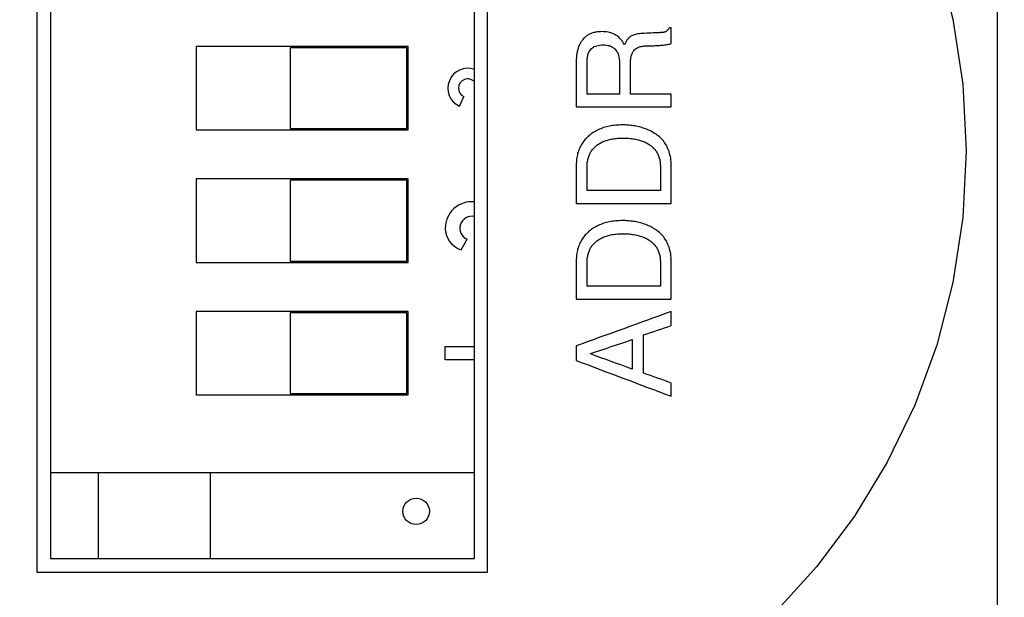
# Model space of a CAD drawing. Header units: inches. Extents: x 0 to 34, y 0 to 22.
# Tile 58 of 84: x 28.254 to 28.44, y 14.804 to 14.913. Entities that reach past the tile are written whole.
import ezdxf

# ---------------------------------------------------------------- set-up
doc = ezdxf.new("R2010")
doc.units = ezdxf.units.IN
doc.header["$LTSCALE"] = 1.87
doc.header["$MEASUREMENT"] = 0
doc.linetypes.add('PHANTOM', pattern=[0.8, 0.45, -0.05, 0.1, -0.05, 0.1, -0.05])
doc.layers.get('0').update_dxf_attribs({"linetype": 'CONTINUOUS'})
for name, color, linetype in [('03___PRT_ALL_CURVES', 7, 'CONTINUOUS'), ('COSMETIC', 7, 'CONTINUOUS'), ('DEFAULT_3', 7, 'PHANTOM'), ('DIMENSIONS', 7, 'CONTINUOUS')]:
    doc.layers.add(name, color=color, linetype=linetype)
doc.styles.get("Standard").update_dxf_attribs({"font": 'txt', "width": 0.8})
doc.dimstyles.new('DIMSTYLE_2', dxfattribs={"dimtxt": 0.125, "dimasz": 0.18, "dimexe": 0.18, "dimexo": 0.0625, "dimgap": 0.09, "dimtad": 0, "dimtih": 1, "dimtoh": 1, "dimlfac": 4, "dimzin": 4, "dimdsep": 46, "dimtxsty": 'STANDARD', "dimblk": '_FILLED', "dimblk1": '_FILLED', "dimblk2": '_FILLED', "dimcen": 0.09, "dimadec": 0, "dimazin": 0, "dimtp": 0.01, "dimtm": 0.01, "dimtfac": 1, "dimtofl": 0, "dimtmove": 0, "dimatfit": 3, "dimldrblk": '_FILLED', "dimfxl": 1, "dimtolj": 1, "dimtzin": 4, "dimarcsym": 0})

# ---------------------------------------------------------------- blocks, each defined once
blk = doc.blocks.new('_FILLED')
at = {"color": 0, "linetype": 'BYBLOCK'}
blk.add_solid([(0, 0), (-1, 0.1736111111), (-1, -0.1736111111)], dxfattribs=at)
blk = doc.blocks.new('*D24')
at = {"layer": 'DIMENSIONS', "color": 2, "linetype": 'CONTINUOUS'}
for p, q in [((22.9443719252, 15.994827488), (22.9443719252, 16.354827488)), ((25.3218719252, 15.994827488), (22.8193719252, 15.994827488)), ((28.2795870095, 14.9937996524), (22.8193719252, 14.9937996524)), ((22.9443719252, 14.9937996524), (22.9443719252, 14.6337996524))]:
    blk.add_line(p, q, dxfattribs=at)
at = {"layer": 'DIMENSIONS', "color": 2, "linetype": 'CONTINUOUS', "xscale": 0.18, "yscale": 0.18, "zscale": 0.18}
for p, rotation in [((22.9443719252, 15.994827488), 270), ((22.9443719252, 14.9937996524), 90)]:
    blk.add_blockref('_FILLED', p, dxfattribs=dict(at, rotation=rotation))
at = {"layer": 'DIMENSIONS', "color": 2, "linetype": 'CONTINUOUS', "width": 0.8}
for s, p in [('4.00', (22.5943719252, 15.3653038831)), ('[', (22.5943719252, 15.1778038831)), (']', (23.1943719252, 15.1778038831)), ('101.7', (22.6943719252, 15.1778038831))]:
    blk.add_text(s, height=0.125, dxfattribs=at).set_placement(p)
blk = doc.blocks.new('*D25')
at = {"layer": 'DIMENSIONS', "color": 2, "linetype": 'CONTINUOUS'}
for p, q in [((30.4468719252, 15.6701681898), (30.4468719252, 16.0301681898)), ((27.9045335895, 15.6701681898), (30.5718719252, 15.6701681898)), ((27.9045335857, 14.5677233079), (30.5718719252, 14.5677233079)), ((30.4468719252, 14.5677233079), (30.4468719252, 14.2077233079))]:
    blk.add_line(p, q, dxfattribs=at)
at = {"layer": 'DIMENSIONS', "color": 2, "linetype": 'CONTINUOUS', "xscale": 0.18, "yscale": 0.18, "zscale": 0.18}
for p, rotation in [((30.4468719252, 15.6701681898), 270), ((30.4468719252, 14.5677233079), 90)]:
    blk.add_blockref('_FILLED', p, dxfattribs=dict(at, rotation=rotation))
at = {"layer": 'DIMENSIONS', "color": 2, "linetype": 'CONTINUOUS', "width": 0.8}
for s, p in [('4.41', (30.1968719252, 15.4245228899)), ('[', (30.1968719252, 15.2370228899)), (']', (30.5968719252, 15.2370228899)), ('112', (30.2968719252, 15.2370228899))]:
    blk.add_text(s, height=0.125, dxfattribs=at).set_placement(p)

msp = doc.modelspace()

# ---------------------------------------------------------------- linework, layer by layer
at = {"color": 7, "linetype": 'CONTINUOUS'}
for p, q in [((28.4383370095, 14.2760496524), (28.4383370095, 15.9640496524)), ((28.2570870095, 14.9937996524), (28.2570870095, 14.8087996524)), ((28.3420870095, 14.8087996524), (28.3420870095, 14.9937996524)), ((28.2596219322, 14.9913776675), (28.2596219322, 14.8113776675)), ((28.3396219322, 14.8113776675), (28.3396219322, 14.9913776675)), ((28.3271219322, 14.9080026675), (28.2871219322, 14.9080026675)), ((28.2871219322, 14.9080026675), (28.2871219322, 14.8922526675)), ((28.3268719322, 14.9077526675), (28.3048719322, 14.9077526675)), ((28.3048719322, 14.9077526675), (28.3048719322, 14.8925026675)), ((28.3268719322, 14.8925026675), (28.3268719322, 14.9077526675)), ((28.3271219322, 14.8922526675), (28.3271219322, 14.9080026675)), ((28.2871219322, 14.8922526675), (28.3271219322, 14.8922526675)), ((28.3048719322, 14.8925026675), (28.3268719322, 14.8925026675)), ((28.3271219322, 14.8830026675), (28.2871219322, 14.8830026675)), ((28.2871219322, 14.8830026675), (28.2871219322, 14.8672526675)), ((28.3268719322, 14.8827526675), (28.3048719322, 14.8827526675)), ((28.3048719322, 14.8827526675), (28.3048719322, 14.8675026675)), ((28.3268719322, 14.8675026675), (28.3268719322, 14.8827526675)), ((28.3271219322, 14.8672526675), (28.3271219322, 14.8830026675)), ((28.2871219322, 14.8672526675), (28.3271219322, 14.8672526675)), ((28.3048719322, 14.8675026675), (28.3268719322, 14.8675026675)), ((28.3271219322, 14.8580026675), (28.2871219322, 14.8580026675)), ((28.2871219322, 14.8580026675), (28.2871219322, 14.8422526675)), ((28.3268719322, 14.8577526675), (28.3048719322, 14.8577526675)), ((28.3048719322, 14.8577526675), (28.3048719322, 14.8425026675)), ((28.3268719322, 14.8425026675), (28.3268719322, 14.8577526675)), ((28.3271219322, 14.8422526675), (28.3271219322, 14.8580026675)), ((28.2871219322, 14.8422526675), (28.3271219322, 14.8422526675)), ((28.3048719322, 14.8425026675), (28.3268719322, 14.8425026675)), ((28.2596219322, 14.8276276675), (28.3396219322, 14.8276276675)), ((28.2686219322, 14.8276276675), (28.2686219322, 14.8113776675)), ((28.2897715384, 14.8276276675), (28.2897715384, 14.8113776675)), ((28.2596219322, 14.8113776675), (28.3396219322, 14.8113776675)), ((28.2570870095, 14.8087996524), (28.3420870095, 14.8087996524))]:
    msp.add_line(p, q, dxfattribs=at)
msp.add_circle((28.3286219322, 14.8202973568), 0.0025, dxfattribs=at)
at = {"layer": '03___PRT_ALL_CURVES', "color": 40, "linetype": 'CONTINUOUS'}
for points in [[(28.3612845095, 14.9102896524, 1.7165252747), (28.3610903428, 14.9101671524, 1.7165252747), (28.3608961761, 14.9100446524, 1.7165252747), (28.3607020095, 14.9099221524, 1.7165252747)], [(28.3619670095, 14.9105621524, 1.7165252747), (28.3617395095, 14.910471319, 1.7165252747), (28.3615120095, 14.9103804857, 1.7165252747), (28.3612845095, 14.9102896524, 1.7165252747)], [(28.3627520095, 14.9107346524, 1.7165252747), (28.3624903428, 14.9106771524, 1.7165252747), (28.3622286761, 14.9106196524, 1.7165252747), (28.3619670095, 14.9105621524, 1.7165252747)], [(28.3636470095, 14.9107946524, 1.7165252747), (28.3633486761, 14.9107746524, 1.7165252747), (28.3630503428, 14.9107546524, 1.7165252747), (28.3627520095, 14.9107346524, 1.7165252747)], [(28.3642770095, 14.9107671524, 1.7165252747), (28.3640670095, 14.910776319, 1.7165252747), (28.3638570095, 14.9107854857, 1.7165252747), (28.3636470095, 14.9107946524, 1.7165252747)], [(28.3648445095, 14.9106896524, 1.7165252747), (28.3646553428, 14.9107154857, 1.7165252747), (28.3644661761, 14.910741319, 1.7165252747), (28.3642770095, 14.9107671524, 1.7165252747)], [(28.3653495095, 14.9105671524, 1.7165252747), (28.3651811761, 14.9106079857, 1.7165252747), (28.3650128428, 14.910648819, 1.7165252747), (28.3648445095, 14.9106896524, 1.7165252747)], [(28.3657970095, 14.9104046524, 1.7165252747), (28.3656478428, 14.910458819, 1.7165252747), (28.3654986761, 14.9105129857, 1.7165252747), (28.3653495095, 14.9105671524, 1.7165252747)], [(28.3661970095, 14.9102046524, 1.7165252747), (28.3660636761, 14.910271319, 1.7165252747), (28.3659303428, 14.9103379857, 1.7165252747), (28.3657970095, 14.9104046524, 1.7165252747)], [(28.3702370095, 14.9103271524, 1.7165252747), (28.3700920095, 14.9102904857, 1.7165252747), (28.3699470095, 14.910253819, 1.7165252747), (28.3698020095, 14.9102171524, 1.7165252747)], [(28.3707420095, 14.9104046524, 1.7165252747), (28.3705736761, 14.910378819, 1.7165252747), (28.3704053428, 14.9103529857, 1.7165252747), (28.3702370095, 14.9103271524, 1.7165252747)], [(28.3713245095, 14.9104496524, 1.7165252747), (28.3711303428, 14.9104346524, 1.7165252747), (28.3709361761, 14.9104196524, 1.7165252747), (28.3707420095, 14.9104046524, 1.7165252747)], [(28.3745745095, 14.9105996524, 1.7165252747), (28.3734911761, 14.9105496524, 1.7165252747), (28.3724078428, 14.9104996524, 1.7165252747), (28.3713245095, 14.9104496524, 1.7165252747)], [(28.3748120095, 14.9106071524, 1.7165252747), (28.3747328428, 14.9106046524, 1.7165252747), (28.3746536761, 14.9106021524, 1.7165252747), (28.3745745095, 14.9105996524, 1.7165252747)], [(28.3750245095, 14.9106221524, 1.7165252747), (28.3749536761, 14.9106171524, 1.7165252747), (28.3748828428, 14.9106121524, 1.7165252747), (28.3748120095, 14.9106071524, 1.7165252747)], [(28.3752170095, 14.9106446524, 1.7165252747), (28.3751528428, 14.9106371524, 1.7165252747), (28.3750886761, 14.9106296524, 1.7165252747), (28.3750245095, 14.9106221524, 1.7165252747)], [(28.3753895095, 14.9106771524, 1.7165252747), (28.3753320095, 14.910666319, 1.7165252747), (28.3752745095, 14.9106554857, 1.7165252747), (28.3752170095, 14.9106446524, 1.7165252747)], [(28.3755470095, 14.9107196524, 1.7165252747), (28.3754945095, 14.9107054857, 1.7165252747), (28.3754420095, 14.910691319, 1.7165252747), (28.3753895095, 14.9106771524, 1.7165252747)], [(28.3756895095, 14.9107771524, 1.7165252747), (28.3756420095, 14.9107579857, 1.7165252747), (28.3755945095, 14.910738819, 1.7165252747), (28.3755470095, 14.9107196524, 1.7165252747)], [(28.3758195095, 14.9108496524, 1.7165252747), (28.3757761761, 14.9108254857, 1.7165252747), (28.3757328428, 14.910801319, 1.7165252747), (28.3756895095, 14.9107771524, 1.7165252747)], [(28.3759395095, 14.9109371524, 1.7165252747), (28.3758995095, 14.9109079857, 1.7165252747), (28.3758595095, 14.910878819, 1.7165252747), (28.3758195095, 14.9108496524, 1.7165252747)], [(28.3760545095, 14.9110446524, 1.7165252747), (28.3760161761, 14.911008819, 1.7165252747), (28.3759778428, 14.9109729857, 1.7165252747), (28.3759395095, 14.9109371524, 1.7165252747)], [(28.3761620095, 14.9111721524, 1.7165252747), (28.3761261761, 14.9111296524, 1.7165252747), (28.3760903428, 14.9110871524, 1.7165252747), (28.3760545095, 14.9110446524, 1.7165252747)], [(28.3762670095, 14.9113246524, 1.7165252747), (28.3762320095, 14.911273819, 1.7165252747), (28.3761970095, 14.9112229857, 1.7165252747), (28.3761620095, 14.9111721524, 1.7165252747)], [(28.3763745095, 14.9114996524, 1.7165252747), (28.3763386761, 14.911441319, 1.7165252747), (28.3763028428, 14.9113829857, 1.7165252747), (28.3762670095, 14.9113246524, 1.7165252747)], [(28.3767745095, 14.9114996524, 1.7165252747), (28.3766411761, 14.9114996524, 1.7165252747), (28.3765078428, 14.9114996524, 1.7165252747), (28.3763745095, 14.9114996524, 1.7165252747)], [(28.3767745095, 14.9085321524, 1.7165252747), (28.3767745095, 14.909521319, 1.7165252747), (28.3767745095, 14.9105104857, 1.7165252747), (28.3767745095, 14.9114996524, 1.7165252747)], [(28.3598045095, 14.9089521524, 1.7165252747), (28.3596961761, 14.908758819, 1.7165252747), (28.3595878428, 14.9085654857, 1.7165252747), (28.3594795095, 14.9083721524, 1.7165252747)], [(28.3602120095, 14.9094746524, 1.7165252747), (28.3600761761, 14.9093004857, 1.7165252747), (28.3599403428, 14.909126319, 1.7165252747), (28.3598045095, 14.9089521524, 1.7165252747)], [(28.3607020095, 14.9099221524, 1.7165252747), (28.3605386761, 14.9097729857, 1.7165252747), (28.3603753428, 14.909623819, 1.7165252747), (28.3602120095, 14.9094746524, 1.7165252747)], [(28.3665495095, 14.9099796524, 1.7165252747), (28.3664320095, 14.9100546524, 1.7165252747), (28.3663145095, 14.9101296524, 1.7165252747), (28.3661970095, 14.9102046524, 1.7165252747)], [(28.3668595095, 14.9097271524, 1.7165252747), (28.3667561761, 14.909811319, 1.7165252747), (28.3666528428, 14.9098954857, 1.7165252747), (28.3665495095, 14.9099796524, 1.7165252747)], [(28.3671320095, 14.9094596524, 1.7165252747), (28.3670411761, 14.909548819, 1.7165252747), (28.3669503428, 14.9096379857, 1.7165252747), (28.3668595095, 14.9097271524, 1.7165252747)], [(28.3673745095, 14.9091771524, 1.7165252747), (28.3672936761, 14.909271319, 1.7165252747), (28.3672128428, 14.9093654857, 1.7165252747), (28.3671320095, 14.9094596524, 1.7165252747)], [(28.3675895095, 14.9088871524, 1.7165252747), (28.3675178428, 14.908983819, 1.7165252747), (28.3674461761, 14.9090804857, 1.7165252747), (28.3673745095, 14.9091771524, 1.7165252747)], [(28.3677820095, 14.9085971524, 1.7165252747), (28.3677178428, 14.908693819, 1.7165252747), (28.3676536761, 14.9087904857, 1.7165252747), (28.3675895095, 14.9088871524, 1.7165252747)], [(28.3679570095, 14.9083096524, 1.7165252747), (28.3678986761, 14.9084054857, 1.7165252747), (28.3678403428, 14.908501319, 1.7165252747), (28.3677820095, 14.9085971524, 1.7165252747)], [(28.3680645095, 14.9085621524, 1.7165252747), (28.3680286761, 14.9084779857, 1.7165252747), (28.3679928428, 14.908393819, 1.7165252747), (28.3679570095, 14.9083096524, 1.7165252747)], [(28.3681795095, 14.9088146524, 1.7165252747), (28.3681411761, 14.9087304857, 1.7165252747), (28.3681028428, 14.908646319, 1.7165252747), (28.3680645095, 14.9085621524, 1.7165252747)], [(28.3683095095, 14.9090596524, 1.7165252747), (28.3682661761, 14.9089779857, 1.7165252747), (28.3682228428, 14.908896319, 1.7165252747), (28.3681795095, 14.9088146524, 1.7165252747)], [(28.3684620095, 14.9092946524, 1.7165252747), (28.3684111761, 14.909216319, 1.7165252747), (28.3683603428, 14.9091379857, 1.7165252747), (28.3683095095, 14.9090596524, 1.7165252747)], [(28.3686445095, 14.9095171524, 1.7165252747), (28.3685836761, 14.9094429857, 1.7165252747), (28.3685228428, 14.909368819, 1.7165252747), (28.3684620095, 14.9092946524, 1.7165252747)], [(28.3688620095, 14.9097246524, 1.7165252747), (28.3687895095, 14.9096554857, 1.7165252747), (28.3687170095, 14.909586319, 1.7165252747), (28.3686445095, 14.9095171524, 1.7165252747)], [(28.3691220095, 14.9099121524, 1.7165252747), (28.3690353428, 14.9098496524, 1.7165252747), (28.3689486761, 14.9097871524, 1.7165252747), (28.3688620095, 14.9097246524, 1.7165252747)], [(28.3694345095, 14.9100771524, 1.7165252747), (28.3693303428, 14.9100221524, 1.7165252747), (28.3692261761, 14.9099671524, 1.7165252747), (28.3691220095, 14.9099121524, 1.7165252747)], [(28.3698020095, 14.9102171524, 1.7165252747), (28.3696795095, 14.9101704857, 1.7165252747), (28.3695570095, 14.910123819, 1.7165252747), (28.3694345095, 14.9100771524, 1.7165252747)], [(28.3757020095, 14.9083196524, 1.7165252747), (28.3758370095, 14.9083396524, 1.7165252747), (28.3759720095, 14.9083596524, 1.7165252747), (28.3761070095, 14.9083796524, 1.7165252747)], [(28.3761070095, 14.9083796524, 1.7165252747), (28.3762278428, 14.908403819, 1.7165252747), (28.3763486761, 14.9084279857, 1.7165252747), (28.3764695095, 14.9084521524, 1.7165252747)], [(28.3764695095, 14.9084521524, 1.7165252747), (28.3765711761, 14.908478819, 1.7165252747), (28.3766728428, 14.9085054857, 1.7165252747), (28.3767745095, 14.9085321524, 1.7165252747)], [(28.3590395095, 14.9070646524, 1.7165252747), (28.3589970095, 14.9068296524, 1.7165252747), (28.3589545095, 14.9065946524, 1.7165252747), (28.3589120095, 14.9063596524, 1.7165252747)], [(28.3592245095, 14.9077396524, 1.7165252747), (28.3591628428, 14.9075146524, 1.7165252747), (28.3591011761, 14.9072896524, 1.7165252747), (28.3590395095, 14.9070646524, 1.7165252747)], [(28.3594795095, 14.9083721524, 1.7165252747), (28.3593945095, 14.908161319, 1.7165252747), (28.3593095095, 14.9079504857, 1.7165252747), (28.3592245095, 14.9077396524, 1.7165252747)], [(28.3610445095, 14.9064421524, 1.7165252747), (28.3610861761, 14.9065604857, 1.7165252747), (28.3611278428, 14.906678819, 1.7165252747), (28.3611695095, 14.9067971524, 1.7165252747)], [(28.3611695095, 14.9067971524, 1.7165252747), (28.3612278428, 14.9069104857, 1.7165252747), (28.3612861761, 14.907023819, 1.7165252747), (28.3613445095, 14.9071371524, 1.7165252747)], [(28.3613445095, 14.9071371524, 1.7165252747), (28.3614220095, 14.907241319, 1.7165252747), (28.3614995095, 14.9073454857, 1.7165252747), (28.3615770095, 14.9074496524, 1.7165252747)], [(28.3615770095, 14.9074496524, 1.7165252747), (28.3616770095, 14.9075429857, 1.7165252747), (28.3617770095, 14.907636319, 1.7165252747), (28.3618770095, 14.9077296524, 1.7165252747)], [(28.3618770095, 14.9077296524, 1.7165252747), (28.3620011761, 14.9078079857, 1.7165252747), (28.3621253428, 14.907886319, 1.7165252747), (28.3622495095, 14.9079646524, 1.7165252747)], [(28.3622495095, 14.9079646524, 1.7165252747), (28.3624011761, 14.9080246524, 1.7165252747), (28.3625528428, 14.9080846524, 1.7165252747), (28.3627045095, 14.9081446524, 1.7165252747)], [(28.3627045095, 14.9081446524, 1.7165252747), (28.3628870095, 14.9081829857, 1.7165252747), (28.3630695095, 14.908221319, 1.7165252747), (28.3632520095, 14.9082596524, 1.7165252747)], [(28.3632520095, 14.9082596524, 1.7165252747), (28.3634670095, 14.9082729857, 1.7165252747), (28.3636820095, 14.908286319, 1.7165252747), (28.3638970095, 14.9082996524, 1.7165252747)], [(28.3638970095, 14.9082996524, 1.7165252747), (28.3641036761, 14.9082871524, 1.7165252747), (28.3643103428, 14.9082746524, 1.7165252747), (28.3645170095, 14.9082621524, 1.7165252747)], [(28.3645170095, 14.9082621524, 1.7165252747), (28.3646953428, 14.9082254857, 1.7165252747), (28.3648736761, 14.908188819, 1.7165252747), (28.3650520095, 14.9081521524, 1.7165252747)], [(28.3650520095, 14.9081521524, 1.7165252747), (28.3652036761, 14.9080946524, 1.7165252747), (28.3653553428, 14.9080371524, 1.7165252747), (28.3655070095, 14.9079796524, 1.7165252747)], [(28.3655070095, 14.9079796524, 1.7165252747), (28.3656345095, 14.9079021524, 1.7165252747), (28.3657620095, 14.9078246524, 1.7165252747), (28.3658895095, 14.9077471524, 1.7165252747)], [(28.3658895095, 14.9077471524, 1.7165252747), (28.3659936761, 14.9076529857, 1.7165252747), (28.3660978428, 14.907558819, 1.7165252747), (28.3662020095, 14.9074646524, 1.7165252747)], [(28.3662020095, 14.9074646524, 1.7165252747), (28.3662861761, 14.907356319, 1.7165252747), (28.3663703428, 14.9072479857, 1.7165252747), (28.3664545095, 14.9071396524, 1.7165252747)], [(28.3664545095, 14.9071396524, 1.7165252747), (28.3665195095, 14.907018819, 1.7165252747), (28.3665845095, 14.9068979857, 1.7165252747), (28.3666495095, 14.9067771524, 1.7165252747)], [(28.3666495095, 14.9067771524, 1.7165252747), (28.3666986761, 14.906646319, 1.7165252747), (28.3667478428, 14.9065154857, 1.7165252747), (28.3667970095, 14.9063846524, 1.7165252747)], [(28.3692095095, 14.9061471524, 1.7165252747), (28.3692620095, 14.9063071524, 1.7165252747), (28.3693145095, 14.9064671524, 1.7165252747), (28.3693670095, 14.9066271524, 1.7165252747)], [(28.3693670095, 14.9066271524, 1.7165252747), (28.3694370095, 14.9067596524, 1.7165252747), (28.3695070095, 14.9068921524, 1.7165252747), (28.3695770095, 14.9070246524, 1.7165252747)], [(28.3695770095, 14.9070246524, 1.7165252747), (28.3696611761, 14.907131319, 1.7165252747), (28.3697453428, 14.9072379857, 1.7165252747), (28.3698295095, 14.9073446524, 1.7165252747)], [(28.3698295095, 14.9073446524, 1.7165252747), (28.3699270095, 14.9074279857, 1.7165252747), (28.3700245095, 14.907511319, 1.7165252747), (28.3701220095, 14.9075946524, 1.7165252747)], [(28.3701220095, 14.9075946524, 1.7165252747), (28.3702286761, 14.9076579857, 1.7165252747), (28.3703353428, 14.907721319, 1.7165252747), (28.3704420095, 14.9077846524, 1.7165252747)], [(28.3704420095, 14.9077846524, 1.7165252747), (28.3705578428, 14.907831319, 1.7165252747), (28.3706736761, 14.9078779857, 1.7165252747), (28.3707895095, 14.9079246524, 1.7165252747)], [(28.3707895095, 14.9079246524, 1.7165252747), (28.3709103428, 14.9079554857, 1.7165252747), (28.3710311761, 14.907986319, 1.7165252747), (28.3711520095, 14.9080171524, 1.7165252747)], [(28.3711520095, 14.9080171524, 1.7165252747), (28.3712761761, 14.908036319, 1.7165252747), (28.3714003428, 14.9080554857, 1.7165252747), (28.3715245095, 14.9080746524, 1.7165252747)], [(28.3715245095, 14.9080746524, 1.7165252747), (28.3716503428, 14.908083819, 1.7165252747), (28.3717761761, 14.9080929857, 1.7165252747), (28.3719020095, 14.9081021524, 1.7165252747)], [(28.3719020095, 14.9081021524, 1.7165252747), (28.3720261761, 14.9081046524, 1.7165252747), (28.3721503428, 14.9081071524, 1.7165252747), (28.3722745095, 14.9081096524, 1.7165252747)], [(28.3722745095, 14.9081096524, 1.7165252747), (28.3723445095, 14.9081104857, 1.7165252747), (28.3724145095, 14.908111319, 1.7165252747), (28.3724845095, 14.9081121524, 1.7165252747)], [(28.3724845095, 14.9081121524, 1.7165252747), (28.3725778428, 14.908113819, 1.7165252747), (28.3726711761, 14.9081154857, 1.7165252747), (28.3727645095, 14.9081171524, 1.7165252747)], [(28.3727645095, 14.9081171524, 1.7165252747), (28.3728786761, 14.9081204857, 1.7165252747), (28.3729928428, 14.908123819, 1.7165252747), (28.3731070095, 14.9081271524, 1.7165252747)], [(28.3731070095, 14.9081271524, 1.7165252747), (28.3732370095, 14.9081321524, 1.7165252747), (28.3733670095, 14.9081371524, 1.7165252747), (28.3734970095, 14.9081421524, 1.7165252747)], [(28.3734970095, 14.9081421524, 1.7165252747), (28.3736378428, 14.908148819, 1.7165252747), (28.3737786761, 14.9081554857, 1.7165252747), (28.3739195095, 14.9081621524, 1.7165252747)], [(28.3739195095, 14.9081621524, 1.7165252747), (28.3740678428, 14.908171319, 1.7165252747), (28.3742161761, 14.9081804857, 1.7165252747), (28.3743645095, 14.9081896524, 1.7165252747)], [(28.3743645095, 14.9081896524, 1.7165252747), (28.3745161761, 14.908201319, 1.7165252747), (28.3746678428, 14.9082129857, 1.7165252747), (28.3748195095, 14.9082246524, 1.7165252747)], [(28.3748195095, 14.9082246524, 1.7165252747), (28.3749695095, 14.908238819, 1.7165252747), (28.3751195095, 14.9082529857, 1.7165252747), (28.3752695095, 14.9082671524, 1.7165252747)], [(28.3752695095, 14.9082671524, 1.7165252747), (28.3754136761, 14.9082846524, 1.7165252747), (28.3755578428, 14.9083021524, 1.7165252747), (28.3757020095, 14.9083196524, 1.7165252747)], [(28.3588420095, 14.9056346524, 1.7165252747), (28.3588345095, 14.9053896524, 1.7165252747), (28.3588270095, 14.9051446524, 1.7165252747), (28.3588195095, 14.9048996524, 1.7165252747)], [(28.3588195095, 14.9048996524, 1.7165252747), (28.3588195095, 14.9021354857, 1.7165252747), (28.3588195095, 14.899371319, 1.7165252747), (28.3588195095, 14.8966071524, 1.7165252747)], [(28.3589120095, 14.9063596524, 1.7165252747), (28.3588886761, 14.9061179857, 1.7165252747), (28.3588653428, 14.905876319, 1.7165252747), (28.3588420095, 14.9056346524, 1.7165252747)], [(28.3608820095, 14.9050746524, 1.7165252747), (28.3608836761, 14.9051796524, 1.7165252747), (28.3608853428, 14.9052846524, 1.7165252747), (28.3608870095, 14.9053896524, 1.7165252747)], [(28.3608820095, 14.8990221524, 1.7165252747), (28.3608820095, 14.9010396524, 1.7165252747), (28.3608820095, 14.9030571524, 1.7165252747), (28.3608820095, 14.9050746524, 1.7165252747)], [(28.3608870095, 14.9053896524, 1.7165252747), (28.3608953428, 14.9055029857, 1.7165252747), (28.3609036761, 14.905616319, 1.7165252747), (28.3609120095, 14.9057296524, 1.7165252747)], [(28.3609120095, 14.9057296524, 1.7165252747), (28.3609286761, 14.9058479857, 1.7165252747), (28.3609453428, 14.905966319, 1.7165252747), (28.3609620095, 14.9060846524, 1.7165252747)], [(28.3609620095, 14.9060846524, 1.7165252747), (28.3609895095, 14.906203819, 1.7165252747), (28.3610170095, 14.9063229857, 1.7165252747), (28.3610445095, 14.9064421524, 1.7165252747)], [(28.3667970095, 14.9063846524, 1.7165252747), (28.3668311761, 14.9062454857, 1.7165252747), (28.3668653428, 14.906106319, 1.7165252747), (28.3668995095, 14.9059671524, 1.7165252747)], [(28.3668995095, 14.9059671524, 1.7165252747), (28.3669220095, 14.9058229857, 1.7165252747), (28.3669445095, 14.905678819, 1.7165252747), (28.3669670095, 14.9055346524, 1.7165252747)], [(28.3669670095, 14.9055346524, 1.7165252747), (28.3669786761, 14.9053871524, 1.7165252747), (28.3669903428, 14.9052396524, 1.7165252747), (28.3670020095, 14.9050921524, 1.7165252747)], [(28.3670020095, 14.9050921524, 1.7165252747), (28.3670053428, 14.9049446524, 1.7165252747), (28.3670086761, 14.9047971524, 1.7165252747), (28.3670120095, 14.9046496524, 1.7165252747)], [(28.3690745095, 14.9048996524, 1.7165252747), (28.3690861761, 14.905123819, 1.7165252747), (28.3690978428, 14.9053479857, 1.7165252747), (28.3691095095, 14.9055721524, 1.7165252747)], [(28.3690745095, 14.8990221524, 1.7165252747), (28.3690745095, 14.900981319, 1.7165252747), (28.3690745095, 14.9029404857, 1.7165252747), (28.3690745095, 14.9048996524, 1.7165252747)], [(28.3691095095, 14.9055721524, 1.7165252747), (28.3691428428, 14.905763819, 1.7165252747), (28.3691761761, 14.9059554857, 1.7165252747), (28.3692095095, 14.9061471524, 1.7165252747)], [(28.3670120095, 14.9046496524, 1.7165252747), (28.3670120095, 14.902773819, 1.7165252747), (28.3670120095, 14.9008979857, 1.7165252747), (28.3670120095, 14.8990221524, 1.7165252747)], [(28.3670120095, 14.8990221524, 1.7165252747), (28.3649686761, 14.8990221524, 1.7165252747), (28.3629253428, 14.8990221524, 1.7165252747), (28.3608820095, 14.8990221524, 1.7165252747)], [(28.3767745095, 14.8990221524, 1.7165252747), (28.3742078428, 14.8990221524, 1.7165252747), (28.3716411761, 14.8990221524, 1.7165252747), (28.3690745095, 14.8990221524, 1.7165252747)], [(28.3767745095, 14.8966071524, 1.7165252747), (28.3767745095, 14.8974121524, 1.7165252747), (28.3767745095, 14.8982171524, 1.7165252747), (28.3767745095, 14.8990221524, 1.7165252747)], [(28.3588195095, 14.8966071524, 1.7165252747), (28.3648045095, 14.8966071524, 1.7165252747), (28.3707895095, 14.8966071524, 1.7165252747), (28.3767745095, 14.8966071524, 1.7165252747)], [(28.3620595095, 14.8917921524, 1.7165252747), (28.3617861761, 14.891591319, 1.7165252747), (28.3615128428, 14.8913904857, 1.7165252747), (28.3612395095, 14.8911896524, 1.7165252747)], [(28.3629795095, 14.8922921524, 1.7165252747), (28.3626728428, 14.8921254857, 1.7165252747), (28.3623661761, 14.891958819, 1.7165252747), (28.3620595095, 14.8917921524, 1.7165252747)], [(28.3639970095, 14.8926871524, 1.7165252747), (28.3636578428, 14.8925554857, 1.7165252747), (28.3633186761, 14.892423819, 1.7165252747), (28.3629795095, 14.8922921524, 1.7165252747)], [(28.3650995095, 14.8929746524, 1.7165252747), (28.3647320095, 14.892878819, 1.7165252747), (28.3643645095, 14.8927829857, 1.7165252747), (28.3639970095, 14.8926871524, 1.7165252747)], [(28.3662870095, 14.8931496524, 1.7165252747), (28.3658911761, 14.893091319, 1.7165252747), (28.3654953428, 14.8930329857, 1.7165252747), (28.3650995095, 14.8929746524, 1.7165252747)], [(28.3675495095, 14.8932096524, 1.7165252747), (28.3671286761, 14.8931896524, 1.7165252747), (28.3667078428, 14.8931696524, 1.7165252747), (28.3662870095, 14.8931496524, 1.7165252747)], [(28.3685770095, 14.8931721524, 1.7165252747), (28.3682345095, 14.8931846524, 1.7165252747), (28.3678920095, 14.8931971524, 1.7165252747), (28.3675495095, 14.8932096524, 1.7165252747)], [(28.3696345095, 14.8930521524, 1.7165252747), (28.3692820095, 14.8930921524, 1.7165252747), (28.3689295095, 14.8931321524, 1.7165252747), (28.3685770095, 14.8931721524, 1.7165252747)], [(28.3706920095, 14.8928446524, 1.7165252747), (28.3703395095, 14.892913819, 1.7165252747), (28.3699870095, 14.8929829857, 1.7165252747), (28.3696345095, 14.8930521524, 1.7165252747)], [(28.3717345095, 14.8925371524, 1.7165252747), (28.3713870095, 14.8926396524, 1.7165252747), (28.3710395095, 14.8927421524, 1.7165252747), (28.3706920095, 14.8928446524, 1.7165252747)], [(28.3727370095, 14.8921246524, 1.7165252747), (28.3724028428, 14.8922621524, 1.7165252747), (28.3720686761, 14.8923996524, 1.7165252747), (28.3717345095, 14.8925371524, 1.7165252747)], [(28.3736770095, 14.8915971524, 1.7165252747), (28.3733636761, 14.8917729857, 1.7165252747), (28.3730503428, 14.891948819, 1.7165252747), (28.3727370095, 14.8921246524, 1.7165252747)], [(28.3605270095, 14.8904896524, 1.7165252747), (28.3603278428, 14.8902254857, 1.7165252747), (28.3601286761, 14.889961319, 1.7165252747), (28.3599295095, 14.8896971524, 1.7165252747)], [(28.3612395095, 14.8911896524, 1.7165252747), (28.3610020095, 14.890956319, 1.7165252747), (28.3607645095, 14.8907229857, 1.7165252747), (28.3605270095, 14.8904896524, 1.7165252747)], [(28.3632045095, 14.8896946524, 1.7165252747), (28.3634411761, 14.889813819, 1.7165252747), (28.3636778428, 14.8899329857, 1.7165252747), (28.3639145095, 14.8900521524, 1.7165252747)], [(28.3639145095, 14.8900521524, 1.7165252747), (28.3641828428, 14.8901471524, 1.7165252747), (28.3644511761, 14.8902421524, 1.7165252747), (28.3647195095, 14.8903371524, 1.7165252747)], [(28.3647195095, 14.8903371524, 1.7165252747), (28.3650195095, 14.890406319, 1.7165252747), (28.3653195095, 14.8904754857, 1.7165252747), (28.3656195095, 14.8905446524, 1.7165252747)], [(28.3656195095, 14.8905446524, 1.7165252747), (28.3659503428, 14.890586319, 1.7165252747), (28.3662811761, 14.8906279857, 1.7165252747), (28.3666120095, 14.8906696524, 1.7165252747)], [(28.3666120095, 14.8906696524, 1.7165252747), (28.3669745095, 14.8906846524, 1.7165252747), (28.3673370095, 14.8906996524, 1.7165252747), (28.3676995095, 14.8907146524, 1.7165252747)], [(28.3676995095, 14.8907146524, 1.7165252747), (28.3680628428, 14.8907004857, 1.7165252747), (28.3684261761, 14.890686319, 1.7165252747), (28.3687895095, 14.8906721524, 1.7165252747)], [(28.3687895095, 14.8906721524, 1.7165252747), (28.3691245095, 14.8906304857, 1.7165252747), (28.3694595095, 14.890588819, 1.7165252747), (28.3697945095, 14.8905471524, 1.7165252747)], [(28.3697945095, 14.8905471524, 1.7165252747), (28.3700995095, 14.8904796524, 1.7165252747), (28.3704045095, 14.8904121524, 1.7165252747), (28.3707095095, 14.8903446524, 1.7165252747)], [(28.3707095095, 14.8903446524, 1.7165252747), (28.3709845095, 14.890251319, 1.7165252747), (28.3712595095, 14.8901579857, 1.7165252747), (28.3715345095, 14.8900646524, 1.7165252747)], [(28.3715345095, 14.8900646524, 1.7165252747), (28.3717786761, 14.8899479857, 1.7165252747), (28.3720228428, 14.889831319, 1.7165252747), (28.3722670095, 14.8897146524, 1.7165252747)], [(28.3745320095, 14.8909471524, 1.7165252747), (28.3742470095, 14.891163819, 1.7165252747), (28.3739620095, 14.8913804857, 1.7165252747), (28.3736770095, 14.8915971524, 1.7165252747)], [(28.3752820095, 14.8901671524, 1.7165252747), (28.3750320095, 14.8904271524, 1.7165252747), (28.3747820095, 14.8906871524, 1.7165252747), (28.3745320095, 14.8909471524, 1.7165252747)], [(28.3759045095, 14.8892471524, 1.7165252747), (28.3756970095, 14.889553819, 1.7165252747), (28.3754895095, 14.8898604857, 1.7165252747), (28.3752820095, 14.8901671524, 1.7165252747)], [(28.3594545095, 14.8888146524, 1.7165252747), (28.3593386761, 14.888491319, 1.7165252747), (28.3592228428, 14.8881679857, 1.7165252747), (28.3591070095, 14.8878446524, 1.7165252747)], [(28.3599295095, 14.8896971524, 1.7165252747), (28.3597711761, 14.8894029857, 1.7165252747), (28.3596128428, 14.889108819, 1.7165252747), (28.3594545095, 14.8888146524, 1.7165252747)], [(28.3613095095, 14.8875696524, 1.7165252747), (28.3614203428, 14.887778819, 1.7165252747), (28.3615311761, 14.8879879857, 1.7165252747), (28.3616420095, 14.8881971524, 1.7165252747)], [(28.3616420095, 14.8881971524, 1.7165252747), (28.3617836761, 14.888386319, 1.7165252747), (28.3619253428, 14.8885754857, 1.7165252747), (28.3620670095, 14.8887646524, 1.7165252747)], [(28.3620670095, 14.8887646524, 1.7165252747), (28.3622411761, 14.8889304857, 1.7165252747), (28.3624153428, 14.889096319, 1.7165252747), (28.3625895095, 14.8892621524, 1.7165252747)], [(28.3625895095, 14.8892621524, 1.7165252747), (28.3627945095, 14.889406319, 1.7165252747), (28.3629995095, 14.8895504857, 1.7165252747), (28.3632045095, 14.8896946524, 1.7165252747)], [(28.3722670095, 14.8897146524, 1.7165252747), (28.3724811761, 14.8895746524, 1.7165252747), (28.3726953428, 14.8894346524, 1.7165252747), (28.3729095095, 14.8892946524, 1.7165252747)], [(28.3729095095, 14.8892946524, 1.7165252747), (28.3730911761, 14.8891329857, 1.7165252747), (28.3732728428, 14.888971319, 1.7165252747), (28.3734545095, 14.8888096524, 1.7165252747)], [(28.3734545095, 14.8888096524, 1.7165252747), (28.3736045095, 14.8886271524, 1.7165252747), (28.3737545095, 14.8884446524, 1.7165252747), (28.3739045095, 14.8882621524, 1.7165252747)], [(28.3739045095, 14.8882621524, 1.7165252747), (28.3740220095, 14.8880596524, 1.7165252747), (28.3741395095, 14.8878571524, 1.7165252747), (28.3742570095, 14.8876546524, 1.7165252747)], [(28.3763745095, 14.8881771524, 1.7165252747), (28.3762178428, 14.888533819, 1.7165252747), (28.3760611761, 14.8888904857, 1.7165252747), (28.3759045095, 14.8892471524, 1.7165252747)], [(28.3766745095, 14.8869521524, 1.7165252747), (28.3765745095, 14.8873604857, 1.7165252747), (28.3764745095, 14.887768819, 1.7165252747), (28.3763745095, 14.8881771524, 1.7165252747)], [(28.3588920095, 14.8867946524, 1.7165252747), (28.3588678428, 14.8864171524, 1.7165252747), (28.3588436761, 14.8860396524, 1.7165252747), (28.3588195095, 14.8856621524, 1.7165252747)], [(28.3591070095, 14.8878446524, 1.7165252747), (28.3590353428, 14.8874946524, 1.7165252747), (28.3589636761, 14.8871446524, 1.7165252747), (28.3588920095, 14.8867946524, 1.7165252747)], [(28.3608820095, 14.8853371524, 1.7165252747), (28.3608978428, 14.885603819, 1.7165252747), (28.3609136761, 14.8858704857, 1.7165252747), (28.3609295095, 14.8861371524, 1.7165252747)], [(28.3609295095, 14.8861371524, 1.7165252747), (28.3609770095, 14.8863854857, 1.7165252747), (28.3610245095, 14.886633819, 1.7165252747), (28.3610720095, 14.8868821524, 1.7165252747)], [(28.3610720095, 14.8868821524, 1.7165252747), (28.3611511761, 14.887111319, 1.7165252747), (28.3612303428, 14.8873404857, 1.7165252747), (28.3613095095, 14.8875696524, 1.7165252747)], [(28.3742570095, 14.8876546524, 1.7165252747), (28.3743420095, 14.887433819, 1.7165252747), (28.3744270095, 14.8872129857, 1.7165252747), (28.3745120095, 14.8869921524, 1.7165252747)], [(28.3745120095, 14.8869921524, 1.7165252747), (28.3745628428, 14.886753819, 1.7165252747), (28.3746136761, 14.8865154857, 1.7165252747), (28.3746645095, 14.8862771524, 1.7165252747)], [(28.3746645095, 14.8862771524, 1.7165252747), (28.3746820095, 14.8860221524, 1.7165252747), (28.3746995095, 14.8857671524, 1.7165252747), (28.3747170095, 14.8855121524, 1.7165252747)], [(28.3767770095, 14.8855621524, 1.7165252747), (28.3767428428, 14.8860254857, 1.7165252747), (28.3767086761, 14.886488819, 1.7165252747), (28.3766745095, 14.8869521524, 1.7165252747)], [(28.3588195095, 14.8856621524, 1.7165252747), (28.3588195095, 14.8832404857, 1.7165252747), (28.3588195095, 14.880818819, 1.7165252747), (28.3588195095, 14.8783971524, 1.7165252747)], [(28.3608820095, 14.8808121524, 1.7165252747), (28.3608820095, 14.8823204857, 1.7165252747), (28.3608820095, 14.883828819, 1.7165252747), (28.3608820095, 14.8853371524, 1.7165252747)], [(28.3747170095, 14.8855121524, 1.7165252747), (28.3747170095, 14.8839454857, 1.7165252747), (28.3747170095, 14.882378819, 1.7165252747), (28.3747170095, 14.8808121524, 1.7165252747)], [(28.3767770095, 14.8783971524, 1.7165252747), (28.3767770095, 14.8807854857, 1.7165252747), (28.3767770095, 14.883173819, 1.7165252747), (28.3767770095, 14.8855621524, 1.7165252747)], [(28.3747170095, 14.8808121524, 1.7165252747), (28.3701053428, 14.8808121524, 1.7165252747), (28.3654936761, 14.8808121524, 1.7165252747), (28.3608820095, 14.8808121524, 1.7165252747)], [(28.3588195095, 14.8783971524, 1.7165252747), (28.3648053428, 14.8783971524, 1.7165252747), (28.3707911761, 14.8783971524, 1.7165252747), (28.3767770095, 14.8783971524, 1.7165252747)], [(28.3662870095, 14.8751021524, 1.7165252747), (28.3658911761, 14.875043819, 1.7165252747), (28.3654953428, 14.8749854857, 1.7165252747), (28.3650995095, 14.8749271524, 1.7165252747)], [(28.3675495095, 14.8751621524, 1.7165252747), (28.3671286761, 14.8751421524, 1.7165252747), (28.3667078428, 14.8751221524, 1.7165252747), (28.3662870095, 14.8751021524, 1.7165252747)], [(28.3685770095, 14.8751246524, 1.7165252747), (28.3682345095, 14.8751371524, 1.7165252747), (28.3678920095, 14.8751496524, 1.7165252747), (28.3675495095, 14.8751621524, 1.7165252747)], [(28.3696345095, 14.8750046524, 1.7165252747), (28.3692820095, 14.8750446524, 1.7165252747), (28.3689295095, 14.8750846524, 1.7165252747), (28.3685770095, 14.8751246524, 1.7165252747)], [(28.3706920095, 14.8747971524, 1.7165252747), (28.3703395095, 14.874866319, 1.7165252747), (28.3699870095, 14.8749354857, 1.7165252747), (28.3696345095, 14.8750046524, 1.7165252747)], [(28.3612395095, 14.8731421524, 1.7165252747), (28.3610020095, 14.872908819, 1.7165252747), (28.3607645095, 14.8726754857, 1.7165252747), (28.3605270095, 14.8724421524, 1.7165252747)], [(28.3620595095, 14.8737446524, 1.7165252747), (28.3617861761, 14.873543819, 1.7165252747), (28.3615128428, 14.8733429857, 1.7165252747), (28.3612395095, 14.8731421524, 1.7165252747)], [(28.3629795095, 14.8742446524, 1.7165252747), (28.3626728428, 14.8740779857, 1.7165252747), (28.3623661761, 14.873911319, 1.7165252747), (28.3620595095, 14.8737446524, 1.7165252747)], [(28.3639970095, 14.8746396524, 1.7165252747), (28.3636578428, 14.8745079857, 1.7165252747), (28.3633186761, 14.874376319, 1.7165252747), (28.3629795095, 14.8742446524, 1.7165252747)], [(28.3650995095, 14.8749271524, 1.7165252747), (28.3647320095, 14.874831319, 1.7165252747), (28.3643645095, 14.8747354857, 1.7165252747), (28.3639970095, 14.8746396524, 1.7165252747)], [(28.3717345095, 14.8744896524, 1.7165252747), (28.3713870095, 14.8745921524, 1.7165252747), (28.3710395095, 14.8746946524, 1.7165252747), (28.3706920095, 14.8747971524, 1.7165252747)], [(28.3727370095, 14.8740771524, 1.7165252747), (28.3724028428, 14.8742146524, 1.7165252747), (28.3720686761, 14.8743521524, 1.7165252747), (28.3717345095, 14.8744896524, 1.7165252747)], [(28.3736770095, 14.8735521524, 1.7165252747), (28.3733636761, 14.8737271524, 1.7165252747), (28.3730503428, 14.8739021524, 1.7165252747), (28.3727370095, 14.8740771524, 1.7165252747)], [(28.3745320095, 14.8729021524, 1.7165252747), (28.3742470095, 14.873118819, 1.7165252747), (28.3739620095, 14.8733354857, 1.7165252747), (28.3736770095, 14.8735521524, 1.7165252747)], [(28.3599295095, 14.8716496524, 1.7165252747), (28.3597711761, 14.8713554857, 1.7165252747), (28.3596128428, 14.871061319, 1.7165252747), (28.3594545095, 14.8707671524, 1.7165252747)], [(28.3605270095, 14.8724421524, 1.7165252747), (28.3603278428, 14.8721779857, 1.7165252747), (28.3601286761, 14.871913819, 1.7165252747), (28.3599295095, 14.8716496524, 1.7165252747)], [(28.3625895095, 14.8712171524, 1.7165252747), (28.3627945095, 14.8713604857, 1.7165252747), (28.3629995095, 14.871503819, 1.7165252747), (28.3632045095, 14.8716471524, 1.7165252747)], [(28.3632045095, 14.8716471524, 1.7165252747), (28.3634411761, 14.8717671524, 1.7165252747), (28.3636778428, 14.8718871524, 1.7165252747), (28.3639145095, 14.8720071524, 1.7165252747)], [(28.3639145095, 14.8720071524, 1.7165252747), (28.3641828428, 14.872101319, 1.7165252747), (28.3644511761, 14.8721954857, 1.7165252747), (28.3647195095, 14.8722896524, 1.7165252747)], [(28.3647195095, 14.8722896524, 1.7165252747), (28.3650195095, 14.872358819, 1.7165252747), (28.3653195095, 14.8724279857, 1.7165252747), (28.3656195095, 14.8724971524, 1.7165252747)], [(28.3656195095, 14.8724971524, 1.7165252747), (28.3659503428, 14.8725396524, 1.7165252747), (28.3662811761, 14.8725821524, 1.7165252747), (28.3666120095, 14.8726246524, 1.7165252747)], [(28.3666120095, 14.8726246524, 1.7165252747), (28.3669745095, 14.872638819, 1.7165252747), (28.3673370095, 14.8726529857, 1.7165252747), (28.3676995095, 14.8726671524, 1.7165252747)], [(28.3676995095, 14.8726671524, 1.7165252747), (28.3680628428, 14.8726529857, 1.7165252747), (28.3684261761, 14.872638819, 1.7165252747), (28.3687895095, 14.8726246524, 1.7165252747)], [(28.3687895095, 14.8726246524, 1.7165252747), (28.3691245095, 14.8725829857, 1.7165252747), (28.3694595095, 14.872541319, 1.7165252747), (28.3697945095, 14.8724996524, 1.7165252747)], [(28.3697945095, 14.8724996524, 1.7165252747), (28.3700995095, 14.8724321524, 1.7165252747), (28.3704045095, 14.8723646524, 1.7165252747), (28.3707095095, 14.8722971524, 1.7165252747)], [(28.3707095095, 14.8722971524, 1.7165252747), (28.3709845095, 14.8722046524, 1.7165252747), (28.3712595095, 14.8721121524, 1.7165252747), (28.3715345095, 14.8720196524, 1.7165252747)], [(28.3715345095, 14.8720196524, 1.7165252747), (28.3717786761, 14.8719021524, 1.7165252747), (28.3720228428, 14.8717846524, 1.7165252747), (28.3722670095, 14.8716671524, 1.7165252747)], [(28.3722670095, 14.8716671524, 1.7165252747), (28.3724811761, 14.8715271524, 1.7165252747), (28.3726953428, 14.8713871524, 1.7165252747), (28.3729095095, 14.8712471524, 1.7165252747)], [(28.3729095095, 14.8712471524, 1.7165252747), (28.3730911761, 14.8710854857, 1.7165252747), (28.3732728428, 14.870923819, 1.7165252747), (28.3734545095, 14.8707621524, 1.7165252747)], [(28.3752820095, 14.8721196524, 1.7165252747), (28.3750320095, 14.8723804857, 1.7165252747), (28.3747820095, 14.872641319, 1.7165252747), (28.3745320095, 14.8729021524, 1.7165252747)], [(28.3759045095, 14.8711996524, 1.7165252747), (28.3756970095, 14.871506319, 1.7165252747), (28.3754895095, 14.8718129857, 1.7165252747), (28.3752820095, 14.8721196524, 1.7165252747)], [(28.3591070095, 14.8697971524, 1.7165252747), (28.3590353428, 14.8694471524, 1.7165252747), (28.3589636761, 14.8690971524, 1.7165252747), (28.3588920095, 14.8687471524, 1.7165252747)], [(28.3594545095, 14.8707671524, 1.7165252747), (28.3593386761, 14.870443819, 1.7165252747), (28.3592228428, 14.8701204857, 1.7165252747), (28.3591070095, 14.8697971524, 1.7165252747)], [(28.3610720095, 14.8688346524, 1.7165252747), (28.3611511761, 14.869063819, 1.7165252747), (28.3612303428, 14.8692929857, 1.7165252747), (28.3613095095, 14.8695221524, 1.7165252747)], [(28.3613095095, 14.8695221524, 1.7165252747), (28.3614203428, 14.8697321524, 1.7165252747), (28.3615311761, 14.8699421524, 1.7165252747), (28.3616420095, 14.8701521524, 1.7165252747)], [(28.3616420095, 14.8701521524, 1.7165252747), (28.3617836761, 14.8703404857, 1.7165252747), (28.3619253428, 14.870528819, 1.7165252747), (28.3620670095, 14.8707171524, 1.7165252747)], [(28.3620670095, 14.8707171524, 1.7165252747), (28.3622411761, 14.870883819, 1.7165252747), (28.3624153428, 14.8710504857, 1.7165252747), (28.3625895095, 14.8712171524, 1.7165252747)], [(28.3734545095, 14.8707621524, 1.7165252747), (28.3736045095, 14.8705796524, 1.7165252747), (28.3737545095, 14.8703971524, 1.7165252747), (28.3739045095, 14.8702146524, 1.7165252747)], [(28.3739045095, 14.8702146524, 1.7165252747), (28.3740220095, 14.8700121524, 1.7165252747), (28.3741395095, 14.8698096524, 1.7165252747), (28.3742570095, 14.8696071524, 1.7165252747)], [(28.3742570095, 14.8696071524, 1.7165252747), (28.3743420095, 14.869386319, 1.7165252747), (28.3744270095, 14.8691654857, 1.7165252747), (28.3745120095, 14.8689446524, 1.7165252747)], [(28.3763745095, 14.8701296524, 1.7165252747), (28.3762178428, 14.870486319, 1.7165252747), (28.3760611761, 14.8708429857, 1.7165252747), (28.3759045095, 14.8711996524, 1.7165252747)], [(28.3766745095, 14.8689046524, 1.7165252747), (28.3765745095, 14.8693129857, 1.7165252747), (28.3764745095, 14.869721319, 1.7165252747), (28.3763745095, 14.8701296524, 1.7165252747)], [(28.3588920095, 14.8687471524, 1.7165252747), (28.3588678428, 14.8683704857, 1.7165252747), (28.3588436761, 14.867993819, 1.7165252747), (28.3588195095, 14.8676171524, 1.7165252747)], [(28.3588195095, 14.8676171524, 1.7165252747), (28.3588195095, 14.8651954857, 1.7165252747), (28.3588195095, 14.862773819, 1.7165252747), (28.3588195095, 14.8603521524, 1.7165252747)], [(28.3608820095, 14.8672921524, 1.7165252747), (28.3608978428, 14.8675579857, 1.7165252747), (28.3609136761, 14.867823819, 1.7165252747), (28.3609295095, 14.8680896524, 1.7165252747)], [(28.3609295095, 14.8680896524, 1.7165252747), (28.3609770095, 14.8683379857, 1.7165252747), (28.3610245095, 14.868586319, 1.7165252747), (28.3610720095, 14.8688346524, 1.7165252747)], [(28.3745120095, 14.8689446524, 1.7165252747), (28.3745628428, 14.868706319, 1.7165252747), (28.3746136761, 14.8684679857, 1.7165252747), (28.3746645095, 14.8682296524, 1.7165252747)], [(28.3746645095, 14.8682296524, 1.7165252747), (28.3746820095, 14.8679754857, 1.7165252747), (28.3746995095, 14.867721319, 1.7165252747), (28.3747170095, 14.8674671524, 1.7165252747)], [(28.3767770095, 14.8675171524, 1.7165252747), (28.3767428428, 14.8679796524, 1.7165252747), (28.3767086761, 14.8684421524, 1.7165252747), (28.3766745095, 14.8689046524, 1.7165252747)], [(28.3767770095, 14.8603521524, 1.7165252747), (28.3767770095, 14.8627404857, 1.7165252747), (28.3767770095, 14.865128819, 1.7165252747), (28.3767770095, 14.8675171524, 1.7165252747)], [(28.3608820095, 14.8627646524, 1.7165252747), (28.3608820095, 14.864273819, 1.7165252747), (28.3608820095, 14.8657829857, 1.7165252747), (28.3608820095, 14.8672921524, 1.7165252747)], [(28.3747170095, 14.8674671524, 1.7165252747), (28.3747170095, 14.8658996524, 1.7165252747), (28.3747170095, 14.8643321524, 1.7165252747), (28.3747170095, 14.8627646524, 1.7165252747)], [(28.3747170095, 14.8627646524, 1.7165252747), (28.3701053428, 14.8627646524, 1.7165252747), (28.3654936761, 14.8627646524, 1.7165252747), (28.3608820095, 14.8627646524, 1.7165252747)], [(28.3588195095, 14.8603521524, 1.7165252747), (28.3648053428, 14.8603521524, 1.7165252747), (28.3707911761, 14.8603521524, 1.7165252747), (28.3767770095, 14.8603521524, 1.7165252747)], [(28.3767770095, 14.8579996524, 1.7165252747), (28.3707928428, 14.8558329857, 1.7165252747), (28.3648086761, 14.853666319, 1.7165252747), (28.3588245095, 14.8514996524, 1.7165252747)], [(28.3767770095, 14.8553496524, 1.7165252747), (28.3767770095, 14.8562329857, 1.7165252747), (28.3767770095, 14.857116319, 1.7165252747), (28.3767770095, 14.8579996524, 1.7165252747)], [(28.3715420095, 14.8535746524, 1.7165252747), (28.3732870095, 14.854166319, 1.7165252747), (28.3750320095, 14.8547579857, 1.7165252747), (28.3767770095, 14.8553496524, 1.7165252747)], [(28.3614995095, 14.8500496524, 1.7165252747), (28.3641328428, 14.8509329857, 1.7165252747), (28.3667661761, 14.851816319, 1.7165252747), (28.3693995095, 14.8526996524, 1.7165252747)], [(28.3693995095, 14.8526996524, 1.7165252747), (28.3693995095, 14.850841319, 1.7165252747), (28.3693995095, 14.8489829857, 1.7165252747), (28.3693995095, 14.8471246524, 1.7165252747)], [(28.3715420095, 14.8463746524, 1.7165252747), (28.3715420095, 14.8487746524, 1.7165252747), (28.3715420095, 14.8511746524, 1.7165252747), (28.3715420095, 14.8535746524, 1.7165252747)], [(28.3588245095, 14.8514996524, 1.7165252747), (28.3588245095, 14.8505829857, 1.7165252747), (28.3588245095, 14.849666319, 1.7165252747), (28.3588245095, 14.8487496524, 1.7165252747)], [(28.3614995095, 14.8499996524, 1.7165252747), (28.3614995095, 14.850016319, 1.7165252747), (28.3614995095, 14.8500329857, 1.7165252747), (28.3614995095, 14.8500496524, 1.7165252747)], [(28.3693995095, 14.8471246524, 1.7165252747), (28.3667661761, 14.8480829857, 1.7165252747), (28.3641328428, 14.849041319, 1.7165252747), (28.3614995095, 14.8499996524, 1.7165252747)], [(28.3588245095, 14.8487496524, 1.7165252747), (28.3648086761, 14.8464996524, 1.7165252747), (28.3707928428, 14.8442496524, 1.7165252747), (28.3767770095, 14.8419996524, 1.7165252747)], [(28.3767770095, 14.8444996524, 1.7165252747), (28.3750320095, 14.8451246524, 1.7165252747), (28.3732870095, 14.8457496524, 1.7165252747), (28.3715420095, 14.8463746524, 1.7165252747)], [(28.3767770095, 14.8419996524, 1.7165252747), (28.3767770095, 14.8428329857, 1.7165252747), (28.3767770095, 14.843666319, 1.7165252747), (28.3767770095, 14.8444996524, 1.7165252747)]]:
    msp.add_open_spline(points, degree=3, dxfattribs=at)
at = {"layer": 'COSMETIC', "color": 7, "linetype": 'CONTINUOUS'}
for p, q in [((28.3368132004, 14.8967169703), (28.337644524, 14.8985360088)), ((28.3371219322, 14.8696455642), (28.3382637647, 14.8716276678)), ((28.3341219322, 14.8513776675), (28.3396219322, 14.8513776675)), ((28.3341219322, 14.8488776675), (28.3341219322, 14.8513776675)), ((28.3396219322, 14.8488776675), (28.3341219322, 14.8488776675))]:
    msp.add_line(p, q, dxfattribs=at)
for centre, radius, start, end in [((28.3383719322, 14.9001276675), 0.00375, 70.5285973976, 245.439), ((28.3383719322, 14.9001276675), 0.00175, 44.4102750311, 245.439), ((28.3391219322, 14.8737075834), 0.005, 84.2602473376, 180), ((28.3391219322, 14.8737075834), 0.00225, 77.1577706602, 247.5790911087), ((28.3383719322, 14.8737075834), 0.00425, 180, 252.8953648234)]:
    msp.add_arc(centre, radius, start, end, dxfattribs=at)
at = {"layer": 'DEFAULT_3', "color": 2, "linetype": 'PHANTOM'}
msp.add_circle((28.3091343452, 14.8883042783), 0.1232614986, dxfattribs=at)

# ---------------------------------------------------------------- dimensions: what is measured, and where the dimension line sits
at = {"layer": 'DIMENSIONS', "color": 2, "linetype": 'CONTINUOUS'}
for base, p1, p2, angle, picture, middle in [((22.9443719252, 14.9937996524), (25.3218719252, 15.994827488), (28.2795870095, 14.9937996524), 270, '*D24', (22.9443719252, 15.3340538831)), ((30.4468719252, 15.6701681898), (27.9045335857, 14.5677233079), (27.9045335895, 15.6701681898), 90, '*D25', (30.4468719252, 15.3932728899))]:
    dim = msp.add_linear_dim(base=base, p1=p1, p2=p2, angle=angle, dimstyle='DIMSTYLE_2', dxfattribs=at)
    dim.commit()
    dim.dimension.update_dxf_attribs({"geometry": picture, "text_midpoint": middle, "dimtype": 160})

doc.saveas('drawing.dxf')
